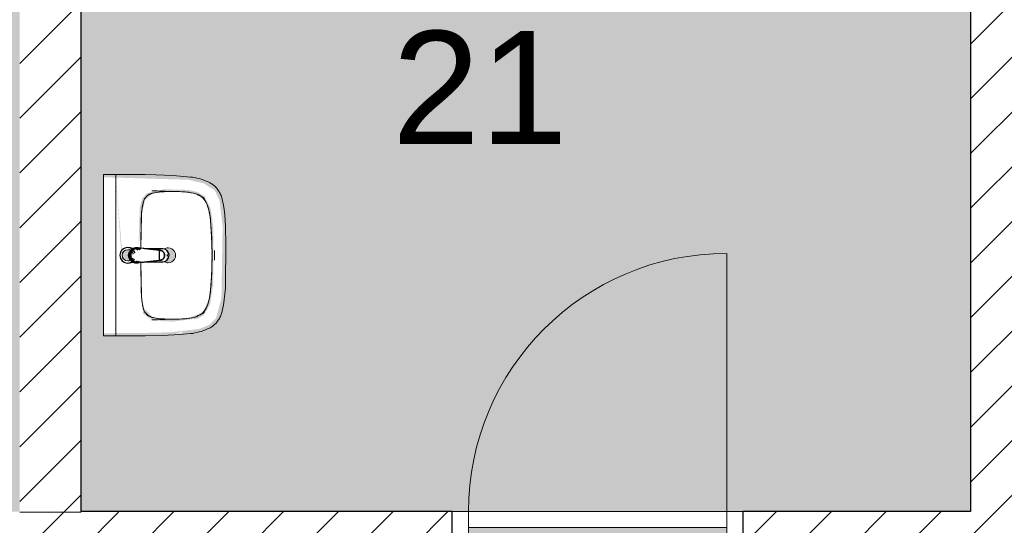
# Model space of a CAD drawing. Header units: millimetres. Extents: x 16156 to 109545, y -1019 to 113498.
# Tile 9 of 50: x 37029 to 40079, y 55284 to 56851. Entities that reach past the tile are written whole.
import ezdxf

# ---------------------------------------------------------------- set-up
doc = ezdxf.new("R2010")
doc.units = ezdxf.units.MM
for name, color, linetype, lineweight in [('A--A2__Ruwbouw', 8, 'Continuous', 15), ('A--AR9__AlgVoorz', 1, 'Continuous', 9), ('A--L$01A__Algemeen', 7, 'Continuous', 9), ('A--L22__Binnenwanden', 2, 'Continuous', 9), ('A--L3__Afbouw', 2, 'Continuous', 9), ('A--L74__VasteSanitaireVoorz', 1, 'Continuous', 9), ('A--LR9__AlgVoorz', 7, 'Continuous', 9), ('A--TR9__AlgVoorz', 1, 'Continuous', 13)]:
    doc.layers.add(name, color=color, linetype=linetype, lineweight=lineweight)
doc.styles.add('Arial', font='arial.ttf', dxfattribs={"height": 350})
pattern_1 = [(45, (0, 0), (-84.85281, 84.85281), [])]

# ---------------------------------------------------------------- blocks, each defined once
blk = doc.blocks.new('32_DO_WB_vo deur enkel2 - vo 2-2241153-DO-Begane grond - Nieuwe situatie - Brandcompartimentering')
at = {"layer": 'A--L$01A__Algemeen'}
blk.add_line((520, 105), (520, 905), dxfattribs=at)
blk.add_arc((520, 105), 800, 90, 180, dxfattribs=at)
at = {"layer": 'A--L3__Afbouw'}
for p, q in [((-280, 105), (-330, 105)), ((-330, 105), (-330, 5)), ((520, 105), (-280, 105)), ((-280, 105), (-280, 55)), ((-280, 5), (-280, 105)), ((520, 55), (520, 105)), ((570, 105), (520, 105)), ((520, 105), (520, 5)), ((570, 5), (570, 105)), ((-280, 55), (520, 55)), ((-330, 5), (-280, 5)), ((520, 5), (570, 5))]:
    blk.add_line(p, q, dxfattribs=at)
blk = doc.blocks.new('74_PF_wastafel 50x38_sphinx300_un - 74_PF_wastafel 50x38_sphinx300_un-1641938-DO-Begane grond - Nieuwe situatie - Brandcompartimentering')
at = {"layer": 'A--L74__VasteSanitaireVoorz'}
for p, q in [((242.8, 0), (247.2, 0)), ((247.2, 0), (250, 0)), ((-250, 0), (-250, -37.5)), ((-242, 0), (-250, 0)), ((-250, 0), (-247.2, 0)), ((-247.2, 0), (-242.8, 0)), ((242, 0), (-242, 0)), ((250, 0), (242, 0)), ((250, -37.5), (250, 0)), ((-250, -37.5), (-250, -129)), ((-250, -37.5), (-241, -37.5)), ((-250, -37.5), (-242, -37.5)), ((-242, -37.5), (242, -37.5)), ((242, -37.5), (250, -37.5)), ((250, -129), (250, -37.5)), ((-124.1, -117.2), (-20.7, -115.6)), ((21.7, -115.1), (124.1, -117.2))]:
    blk.add_line(p, q, dxfattribs=at)
at = {"layer": 'A--L74__VasteSanitaireVoorz', "lineweight": 25}
for p, q in [((-21, -99.7), (-23.8, -77.6)), ((23.8, -77.6), (21, -99.7)), ((-23, -98.5), (-23, -107.4)), ((-23, -98.5), (-21.6, -106)), ((-20, -98.6), (-23, -98.5)), ((-21.8, -114.8), (-15.5, -173.4)), ((-20.7, -113.1), (-21, -99.6)), ((-20.8, -101.2), (-20.6, -113)), ((15.5, -173.4), (21.8, -114.8)), ((23, -98.5), (20, -98.6)), ((21, -99.6), (20.6, -114.8)), ((20.6, -114.8), (20.8, -101.2)), ((23, -107.4), (23, -98.5)), ((-20.5, -126.4), (-19.8, -183.7)), ((19.7, -183.7), (20.4, -126.7)), ((-15.3, -173.4), (0, -173.4)), ((-15.2, -173.4), (15.2, -173.4)), ((0, -173.4), (15.3, -173.4))]:
    blk.add_line(p, q, dxfattribs=at)
at = {"layer": 'A--L74__VasteSanitaireVoorz', "flags": 128}
for points in [[(250, -37.5), (249.7, -37.5), (248.8, -37.5), (247.4, -37.5), (245.5, -37.5), (243.3, -37.5), (241, -37.5)], [(-167.2, -123.7), (-159.8, -121.9), (-152.4, -120.3), (-145, -119.1), (-137.5, -118.1), (-129.9, -117.5), (-124.1, -117.2)], [(124.1, -117.2), (131.7, -117.6), (139.2, -118.3), (146.7, -119.4), (154.2, -120.7), (161.6, -122.3), (167.2, -123.7)], [(-250, -129), (-248.9, -182.6), (-245.7, -236.1), (-242.7, -269.1)], [(-193, -153.2), (-192.7, -151.6), (-192.3, -150.1), (-191.8, -148.6), (-191.3, -147.1), (-190.7, -145.6), (-190.1, -144.1), (-189.4, -142.7), (-188.6, -141.3), (-187.8, -139.9), (-187, -138.6), (-186.1, -137.3), (-185.1, -136), (-184.1, -134.8), (-183, -133.6), (-181.9, -132.5), (-180.8, -131.4), (-179.6, -130.3), (-178.3, -129.3), (-177.1, -128.5)], [(177.1, -128.5), (178.4, -129.4), (179.6, -130.4), (180.8, -131.5), (182, -132.6), (183.1, -133.7), (184.2, -134.9), (185.2, -136.1), (186.1, -137.4), (187, -138.7), (187.9, -140), (188.7, -141.4), (189.4, -142.8), (190.1, -144.2), (190.8, -145.7), (191.3, -147.2), (191.9, -148.7), (192.3, -150.2), (192.7, -151.8), (193, -153.2)], [(242.7, -269.1), (247.2, -215.7), (249.6, -162.1), (250, -129)], [(-197.2, -187.1), (-196.5, -177.3), (-195.4, -167.6), (-193.9, -157.9), (-193, -153.2)], [(193, -153.2), (194.7, -162.8), (196, -172.5), (196.9, -182.3), (197.2, -187.1)], [(-197.2, -242.1), (-197.9, -221.1), (-197.7, -200.1), (-197.2, -187.1)], [(197.2, -187.1), (197.9, -208), (197.7, -229), (197.2, -242.1)], [(-191.5, -282.5), (-193.4, -273.3), (-195, -264.1), (-196.2, -254.8), (-197, -245.4), (-197.2, -242.1)], [(197.2, -242.1), (196.5, -251.4), (195.4, -260.7), (194, -270), (192.2, -279.2), (191.5, -282.5)], [(-242.7, -269.1), (-241.8, -276), (-240.7, -282.8), (-239.3, -289.5), (-237.6, -296.2), (-235.7, -302.8), (-233.4, -309.4), (-231, -315.8), (-228.3, -322.2), (-225.6, -327.8)], [(225.6, -327.8), (228.5, -321.6), (231.2, -315.2), (233.7, -308.8), (235.8, -302.2), (237.8, -295.6), (239.4, -288.9), (240.8, -282.1), (241.9, -275.3), (242.7, -269.1)], [(-157.2, -320.6), (-159.2, -319.8), (-161.1, -319), (-163.1, -318.1), (-164.9, -317.2), (-166.8, -316.1), (-168.6, -315), (-170.3, -313.9), (-172, -312.6), (-173.7, -311.3), (-175.3, -309.9), (-176.8, -308.5), (-178.3, -307), (-179.8, -305.4), (-181.1, -303.8), (-182.4, -302.1), (-183.6, -300.4), (-184.8, -298.6), (-185.9, -296.8), (-186.9, -295), (-187.8, -293.1), (-188.7, -291.1), (-189.5, -289.2), (-190.2, -287.2), (-190.8, -285.2), (-191.3, -283.1), (-191.5, -282.5)], [(191.5, -282.5), (191, -284.5), (190.4, -286.6), (189.7, -288.6), (188.9, -290.5), (188.1, -292.5), (187.2, -294.4), (186.2, -296.2), (185.1, -298.1), (184, -299.9), (182.8, -301.6), (181.5, -303.3), (180.2, -304.9), (178.8, -306.5), (177.3, -308), (175.8, -309.5), (174.2, -310.9), (172.6, -312.2), (170.9, -313.5), (169.1, -314.7), (167.3, -315.8), (165.5, -316.9), (163.6, -317.8), (161.7, -318.8), (159.8, -319.6), (157.8, -320.3), (157.2, -320.6)], [(-225.6, -327.8), (-224.3, -330.3), (-222.9, -332.7), (-221.5, -335), (-219.9, -337.3), (-218.3, -339.5), (-216.5, -341.6), (-214.7, -343.7), (-212.8, -345.7), (-210.8, -347.6), (-208.8, -349.5), (-206.8, -351.1)], [(-106.8, -331.3), (-115.2, -330.4), (-123.6, -329.1), (-131.9, -327.5), (-140.1, -325.6), (-148.3, -323.4), (-156.3, -320.8), (-157.2, -320.6)], [(106.8, -331.3), (57.9, -334.6), (8.9, -335.9), (-40, -335.3), (-89, -332.7), (-106.8, -331.3)], [(157.2, -320.6), (149.1, -323.2), (141, -325.4), (132.8, -327.4), (124.5, -329), (116.1, -330.2), (107.7, -331.2), (106.8, -331.3)], [(206.8, -351.1), (209, -349.3), (211, -347.5), (213, -345.5), (214.9, -343.5), (216.7, -341.5), (218.4, -339.3), (220, -337.1), (221.6, -334.8), (223.1, -332.5), (224.4, -330.1), (225.6, -327.8)], [(-206.8, -351.1), (-204.1, -353.1), (-201.4, -355.1), (-198.5, -356.9), (-195.6, -358.6), (-192.6, -360.2), (-189.6, -361.7), (-186.5, -363.1), (-183.3, -364.3), (-180.1, -365.4), (-176.9, -366.4), (-173.6, -367.3), (-172.1, -367.6)], [(172.1, -367.6), (175.4, -366.8), (178.6, -365.9), (181.9, -364.8), (185, -363.7), (188.2, -362.4), (191.2, -360.9), (194.2, -359.4), (197.2, -357.7), (200.1, -355.9), (202.9, -354), (205.6, -352), (206.8, -351.1)], [(-172.1, -367.6), (-154.6, -371.1), (-137, -373.8), (-119.3, -375.9), (-101.5, -377.2), (-90, -377.7)], [(-90, -377.7), (32.9, -378.8), (90, -377.7)], [(90, -377.7), (107.8, -376.8), (125.6, -375.2), (143.2, -372.9), (160.8, -369.9), (172.1, -367.6)]]:
    blk.add_lwpolyline(points, dxfattribs=at)
at = {"layer": 'A--L74__VasteSanitaireVoorz', "lineweight": 25, "flags": 128}
for points in [[(-21.7, -114.9), (-18.5, -144.2), (-15.2, -173.4)], [(-19.6, -103.8), (-19.3, -104.6), (-19, -105.3), (-18.6, -106.1)], [(15.2, -173.4), (18.5, -144.2), (21.7, -114.9)], [(17.5, -112.5), (21.6, -106), (23, -98.5)], [(17.7, -107.9), (18.1, -107.2), (18.5, -106.4), (18.8, -105.7), (19.1, -104.9), (19.4, -104.1), (19.6, -103.8)], [(-15.5, -173.4), (-15.5, -174.1), (-15.5, -174.7), (-15.4, -175.3), (-15.3, -175.9), (-15.2, -176.5), (-15.1, -177.1), (-14.9, -177.7), (-14.8, -178.3), (-14.5, -178.9), (-14.3, -179.5), (-14.1, -180.1), (-13.8, -180.6), (-13.5, -181.2), (-13.2, -181.7), (-12.8, -182.2), (-12.5, -182.7), (-12.1, -183.2), (-11.7, -183.7), (-11.3, -184.1), (-10.8, -184.6), (-10.4, -185), (-9.9, -185.4), (-9.4, -185.8), (-8.9, -186.2), (-8.4, -186.5), (-7.9, -186.8), (-7.3, -187.1), (-6.8, -187.4), (-6.2, -187.7), (-5.6, -187.9), (-5, -188.1), (-4.5, -188.3), (-3.9, -188.5), (-3.3, -188.6), (-2.6, -188.8), (-2, -188.8), (-1.4, -188.9), (-0.8, -189), (-0.2, -189), (0.5, -189), (1.1, -188.9), (1.7, -188.9), (2.3, -188.8), (2.9, -188.7), (3.5, -188.6), (4.1, -188.4), (4.7, -188.2), (5.3, -188), (5.9, -187.8), (6.5, -187.6), (7, -187.3), (7.6, -187), (8.1, -186.7), (8.6, -186.4), (9.1, -186), (9.6, -185.6), (10.1, -185.2), (10.6, -184.8), (11, -184.4), (11.5, -183.9), (11.9, -183.5), (12.3, -183), (12.6, -182.5), (13, -182), (13.3, -181.4), (13.6, -180.9), (13.9, -180.4), (14.2, -179.8), (14.4, -179.2), (14.6, -178.6), (14.8, -178.1), (15, -177.5), (15.2, -176.9), (15.3, -176.2), (15.4, -175.6), (15.5, -175), (15.5, -174.4), (15.5, -173.8), (15.5, -173.4)]]:
    blk.add_lwpolyline(points, dxfattribs=at)
at = {"layer": 'A--L74__VasteSanitaireVoorz', "lineweight": 25}
for start, end in [(0, 180), (180, 243.6372), (288, 0)]:
    blk.add_arc((0, -74.6), 24, start, end, dxfattribs=at)
at = {"layer": 'A--L74__VasteSanitaireVoorz'}
for centre, radius, start, end in [((0, -75), 17.5, 0, 180), ((0, -75), 17.5, 75, 105), ((0, -75), 17.5, 180, 240), ((0, -75), 17.5, 285, 0), ((0, -75), 17.5, 285, 300), ((-117.5, -306.2), 189.1, 92.0128, 105.2254), ((0, -3649.7), 3534.7, 90.3412, 92.0128), ((0, -3649.7), 3534.7, 87.9872, 89.6485), ((117.5, -306.2), 189.1, 74.7746, 87.9872), ((1090.6, -129), 1290.6, 180.891, 183), ((-154, -160.8), 39.8, 125.6177, 169.0021), ((-159, -153.8), 31.2, 105.2254, 125.6177), ((159, -153.8), 31.2, 54.3823, 74.7746), ((154, -160.8), 39.8, 10.9979, 54.3823), ((-1090.6, -129), 1290.6, 357, 359.109), ((47.1, -199.9), 244.6, 169.0021, 176.9979), ((-47.1, -199.9), 244.6, 3.0021, 10.9979), ((327.2, -214.6), 525.1, 176.9979, 183.0021), ((0, -200), 23, 150, 180), ((0, -200), 23, 180, 0), ((0, -200), 23, 360, 30), ((-327.2, -214.6), 525.1, 356.9979, 3.0021), ((36.8, -229.8), 234.3, 183.0021, 192.9979), ((-36.8, -229.8), 234.3, 347.0021, 356.9979), ((-140, -270.6), 52.8, 192.9979, 251.0021), ((-71, -251.1), 122.6, 198.2459, 206.4169), ((140, -270.6), 52.8, 288.9979, 347.0021), ((71, -251.1), 122.6, 333.5831, 341.7541), ((-163.9, -297.2), 18.9, 206.4169, 231.4261), ((-88.4, -120.6), 211.5, 251.0021, 264.9979), ((0, 889), 1224.9, 264.9979, 275.0021), ((88.4, -120.6), 211.5, 275.0021, 288.9979), ((163.9, -297.2), 18.9, 308.5739, 333.5831), ((0, 2695.4), 3038.4, 269.7219, 270.2781)]:
    blk.add_arc(centre, radius, start, end, dxfattribs=at)
at = {"layer": 'A--L74__VasteSanitaireVoorz', "lineweight": 25}
for centre, major_axis, ratio, start_param, end_param in [((0, -97.9), (20.5, 0), 0.967332, 1.570796, 3.665191), ((0, -99.6), (20.1, 0), 0.870402, 1.570796, 3.08442), ((0, -97.9), (20.5, 0), 0.967332, 5.759587, 7.853982), ((0, -99.6), (20.1, 0), 0.870402, 0.057173, 1.570796), ((0, -98.5), (20, 0), 0.97026, 3.144451, 3.592433), ((0, -98.5), (20, 0), 0.97026, 5.832345, 6.280327), ((0, -183.7), (19.7, 0), 0.967332, 3.141593, 6.283185), ((0, -186.6), (11.5, 0), 0.973197, 4.45059, 4.974188)]:
    blk.add_ellipse(centre, major_axis=major_axis, ratio=ratio, start_param=start_param, end_param=end_param, dxfattribs=at)
for points, knots in [([(23, -98.5), (23, -95.5), (21.9, -91.3), (18.8, -86.9), (16.7, -84.7), (14.8, -83.2), (12.8, -81.9), (10, -80.4), (5.9, -79.1), (1.9, -78.5), (-1.5, -78.6), (-4.5, -78.9), (-7.9, -79.7), (-11.6, -81.1), (-14.8, -83.2), (-17.7, -85.6), (-20, -88.5), (-21.7, -91.7), (-22.7, -95), (-23, -97.3), (-23, -98.5)], [-1, -1, -1, -1, -0.861111, -0.791667, -0.756944, -0.722222, -0.6875, -0.652778, -0.583333, -0.513889, -0.479167, -0.444444, -0.388889, -0.333333, -0.277778, -0.222222, -0.166667, -0.111111, -0.055556, 0, 0, 0, 0]), ([(-23, -107.4), (-23, -104), (-21.9, -99.2), (-18.8, -94), (-16.6, -91.6), (-14.8, -89.9), (-12.8, -88.3), (-9.9, -86.7), (-5.9, -85.2), (-1.9, -84.5), (1.5, -84.6), (4.5, -84.9), (7.9, -85.8), (11.5, -87.5), (14.8, -89.8), (17.7, -92.6), (20, -95.9), (21.7, -99.6), (22.7, -103.3), (23, -106), (23, -107.4)], [-1, -1, -1, -1, -0.861111, -0.791667, -0.756944, -0.722222, -0.6875, -0.652778, -0.583333, -0.513889, -0.479167, -0.444444, -0.388889, -0.333333, -0.277778, -0.222222, -0.166667, -0.111111, -0.055556, 0, 0, 0, 0]), ([(-21.2, -97.3), (-21.1, -94.2), (-20.1, -90), (-17.2, -85.6), (-15.2, -83.5), (-13.5, -82), (-11.6, -80.7), (-9, -79.3), (-5.4, -78), (-1.7, -77.4), (1.4, -77.5), (4.1, -77.7), (7.2, -78.5), (10.5, -80), (13.5, -81.9), (16.1, -84.3), (18.3, -87.2), (19.9, -90.4), (20.9, -93.7), (21.1, -96), (21.2, -97.3)], [-1, -1, -1, -1, -0.861111, -0.791667, -0.756944, -0.722222, -0.6875, -0.652778, -0.583333, -0.513889, -0.479167, -0.444444, -0.388889, -0.333333, -0.277778, -0.222222, -0.166667, -0.111111, -0.055556, 0, 0, 0, 0]), ([(-18.6, -103.3), (-18.7, -103.1), (-19.1, -102.7), (-19.5, -102.1), (-19.8, -101.5), (-20.1, -101), (-20.4, -100.5), (-20.6, -100), (-20.8, -99.6), (-20.9, -99.5)], [0.7142857, 0.7142857, 0.7142857, 0.7142857, 0.75, 0.7857143, 0.8214286, 0.8571429, 0.8928571, 0.9285714, 1, 1, 1, 1]), ([(20.8, -99.5), (20.8, -99.7), (20.6, -100), (20.4, -100.5), (20.1, -101), (19.8, -101.5), (19.5, -102.1), (19.1, -102.7), (18.8, -103.1), (18.5, -103.5), (18.1, -104), (17.4, -104.7), (16.7, -105.3), (16.3, -105.7)], [0, 0, 0, 0, 0.0714286, 0.1071429, 0.1428571, 0.1785714, 0.2142857, 0.25, 0.2678571, 0.2857143, 0.3214286, 0.3571429, 0.4285714, 0.4285714, 0.4285714, 0.4285714]), ([(15.3, -173.4), (15.3, -175.8), (14.6, -179), (12.6, -182.5), (11.1, -184.1), (9.9, -185.3), (8.5, -186.3), (6.7, -187.5), (4, -188.5), (0.7, -189), (-2.5, -188.8), (-5.3, -188), (-7.7, -186.9), (-9.9, -185.3), (-11.8, -183.4), (-13.4, -181.2), (-14.5, -178.7), (-15.1, -176.2), (-15.3, -174.4), (-15.3, -173.4)], [-1, -1, -1, -1, -0.861111, -0.791667, -0.756944, -0.722222, -0.6875, -0.652778, -0.583333, -0.513889, -0.444444, -0.388889, -0.333333, -0.277778, -0.222222, -0.166667, -0.111111, -0.055556, 0, 0, 0, 0])]:
    blk.add_open_spline(points, degree=3, knots=knots, dxfattribs=at)
for points in [[(-21.7, -114.9), (-22.2, -113.7), (-22.8, -111.2), (-23, -108.7), (-23, -107.4)], [(-20.8, -101.2), (-20.9, -100.5), (-21.1, -99.2), (-21.2, -97.9), (-21.2, -97.3)], [(-20.9, -99.5), (-21, -99.3), (-21, -99.4), (-20.9, -100.4), (-20.8, -101.2)], [(21.2, -97.3), (21.2, -97.9), (21.1, -99.2), (20.9, -100.5), (20.8, -101.2)], [(20.8, -101.2), (20.9, -100.5), (21, -99.5), (21, -99.3), (20.8, -99.5)], [(23, -107.4), (23, -108.7), (22.8, -111.2), (22.2, -113.7), (21.7, -114.9)]]:
    blk.add_open_spline(points, degree=3, dxfattribs=at)
at = {"layer": 'A--L74__VasteSanitaireVoorz'}
for points in [[(76, -115.8), (76, -115.8), (75.5, -115.8), (73.6, -115.8), (70.6, -115.7), (66.9, -115.6), (63.1, -115.6), (59.4, -115.5), (56.4, -115.5), (54.5, -115.4), (54, -115.4), (54, -115.4)], [(54, -115.4), (54, -115.4), (54.5, -115.4), (56.4, -115.5), (59.4, -115.5), (63.1, -115.6), (66.9, -115.6), (70.6, -115.7), (73.6, -115.8), (75.5, -115.8), (76, -115.8), (76, -115.8)]]:
    blk.add_open_spline(points, degree=3, dxfattribs=at)

msp = doc.modelspace()

# ---------------------------------------------------------------- hatches: boundary and pattern name
at = {"layer": 'A--A2__Ruwbouw', "lineweight": 9}
h = msp.add_hatch(dxfattribs=at)
h.set_pattern_fill('FP_1', color=256, angle=45, style=0, pattern_type=2)
h.set_pattern_definition(pattern_1)
h.paths.add_polyline_path([(37029.3, 55324.4), (37219.3, 55326.4), (37219.3, 58111.4), (37029.3, 58111.4), (37029.3, 55497.8)])
h.paths.add_polyline_path([(37029.3, 58211.4), (37219.3, 58211.4), (37219.3, 59131.4), (37029.3, 59131.4), (37029.3, 58341)])
h = msp.add_hatch(dxfattribs=at)
h.set_pattern_fill('FP_1', color=256, angle=45, style=0, pattern_type=2)
h.set_pattern_definition(pattern_1)
h.paths.add_polyline_path([(40184.3, 55326.4), (40184.3, 59131.4), (39974.3, 59131.4), (39974.3, 55326.4)])
h = msp.add_hatch(dxfattribs=at)
h.set_pattern_fill('FP_1', color=256, angle=45, style=0, pattern_type=2)
h.set_pattern_definition(pattern_1)
h.paths.add_polyline_path([(32574.3, 55114.4), (37219.3, 55116.4), (37219.3, 55324.4), (32574.3, 55324.4)])
h = msp.add_hatch(dxfattribs=at)
h.set_pattern_fill('FP_1', color=256, angle=45, style=0, pattern_type=2)
h.set_pattern_definition(pattern_1)
h.paths.add_polyline_path([(44053.3, 55116.4), (44634.3, 55116.4), (44634.3, 55326.4), (43785.8, 55326.4), (43785.8, 55116.4), (43843.3, 55116.4)])
h.paths.add_polyline_path([(37219.3, 55116.4), (38369.3, 55116.4), (38369.3, 55326.4), (37219.3, 55324.4)])
h.paths.add_polyline_path([(40448.3, 55116.4), (40448.3, 55326.4), (39269.3, 55326.4), (39269.3, 55116.4), (40439.5, 55116.4)])
h.paths.add_polyline_path([(42885.8, 55116.4), (42885.8, 55326.4), (41348.3, 55326.4), (41348.3, 55116.4), (42307.5, 55116.4)])
at = {"layer": 'A--AR9__AlgVoorz'}
msp.add_hatch(color=254, dxfattribs=at).paths.add_polyline_path([(36972, 55324.4), (37029.3, 55326.4), (37029.3, 59131.4), (32574.3, 59131.4), (32574.3, 58405.4), (32524.3, 58405.4), (32524.3, 56705.4), (32574.3, 56705.4), (32574.3, 55324.4), (36703.6, 55324.4)])
h = msp.add_hatch(color=254, dxfattribs=at)
h.paths.add_polyline_path([(39219.3, 55221.4), (39219.3, 55226.4), (39219.3, 55276.4), (38419.3, 55276.4), (38419.3, 55226.4), (38571.6, 55221.4)])
h.paths.add_polyline_path([(37256.7, 57370.4), (37275.7, 57117.1), (37281.9, 57117.1), (37298.8, 57112.5), (37306.6, 57124), (37308.8, 57129.4), (37316.3, 57135.9), (37289.7, 57146.3), (37276.7, 57141.8), (37261.9, 57310.9)])
h.paths.add_polyline_path([(37219.3, 55326.4), (39974.3, 55326.4), (39974.3, 58111.4), (37219.3, 58111.4), (37219.3, 57371.4), (37482.7, 57363.5), (37530.2, 57352), (37563.3, 57330.7), (37578.1, 57299.6), (37588.2, 57203.7), (37584.2, 56995.6), (37572.5, 56942.9), (37554.1, 56919), (37516, 56901.3), (37433.8, 56891.5), (37329, 56888.4), (37219.3, 56887.4), (37219.3, 55410.2)])
h.paths.add_polyline_path([(37511, 55877.2), (37531.7, 55883.6), (37531.3, 55879.4)])
h.paths.add_polyline_path([(37326.7, 56361.4), (37345.7, 56108.1), (37351.9, 56108.1), (37368.8, 56103.5), (37376.6, 56115), (37378.8, 56120.4), (37386.3, 56126.9), (37359.7, 56137.3), (37346.7, 56132.8), (37327.7, 56350.8)])
h.paths.add_polyline_path([(37326.7, 55878.4), (37289.3, 55878.4), (37289.3, 56362.4), (37552.7, 56354.5), (37600.2, 56343), (37633.3, 56321.7), (37648.1, 56290.6), (37657.9, 56210.2), (37654.2, 55986.6), (37637.6, 55926.1), (37616.7, 55905.2), (37586, 55892.3), (37495.2, 55881.8), (37399, 55879.4), (37326.7, 55879.4)])
h.paths.add_polyline_path([(37503.8, 55915.1), (37581.4, 55924.6), (37600.2, 55935.6), (37619.3, 55969.4), (37628.8, 56030.7), (37628.8, 56210.2), (37620.5, 56267), (37603.1, 56302), (37581.4, 56316.3), (37552.7, 56323.1), (37475.9, 56325.1), (37423.3, 56313), (37408.1, 56296), (37401.1, 56267.4), (37397.1, 56140.1), (37406.5, 56244.6), (37418.2, 56292.2), (37442.5, 56313.5), (37503.8, 56318.3), (37571.7, 56311.9), (37601.3, 56293.2), (37616.7, 56252.8), (37621.3, 56208.9), (37622.8, 56066.5), (37616.7, 55988.1), (37596.6, 55944.7), (37551.6, 55925.2), (37476.3, 55923.3), (37442.5, 55927.4), (37411.6, 55959.7), (37406.5, 55996.3), (37411.8, 55938.7), (37438.7, 55920.8), (37475.9, 55915.8), (37495.2, 55915.3)])
h.paths.add_polyline_path([(37489.3, 56097.4), (37505.5, 56104.2), (37512.3, 56120.4), (37505.5, 56136.7), (37489.3, 56143.4), (37483.3, 56135.7), (37486.4, 56134.4), (37483.3, 56105.1), (37483.3, 56098.2)])
h.paths.add_polyline_path([(37433.8, 56924.1), (37511.4, 56933.6), (37530.2, 56944.6), (37549.3, 56978.4), (37558.8, 57039.7), (37558.8, 57219.2), (37550.5, 57276), (37533.1, 57311), (37511.4, 57325.3), (37482.7, 57332.1), (37404.1, 57333.9), (37353.3, 57322), (37338.1, 57305), (37331.1, 57276.4), (37327.1, 57149.1), (37336.5, 57253.6), (37348.2, 57301.2), (37372.5, 57322.5), (37433.8, 57327.3), (37501.7, 57320.9), (37531.3, 57302.2), (37546.7, 57261.8), (37551.9, 57203.7), (37554.2, 57107.2), (37546.7, 56997.1), (37526.6, 56953.7), (37481.6, 56934.2), (37403, 56932.6), (37372.5, 56936.4), (37341.6, 56968.7), (37336.3, 57016.8), (37341.8, 56947.7), (37363.5, 56931.6), (37405.9, 56924.8), (37425.2, 56924.3)])
h.paths.add_polyline_path([(37419.3, 57106.4), (37435.5, 57113.2), (37442.3, 57129.4), (37435.5, 57145.7), (37419.3, 57152.4), (37413.3, 57144.7), (37416.4, 57143.4), (37413.3, 57114.1), (37413.3, 57107.2)])

# ---------------------------------------------------------------- linework, layer by layer
at = {"layer": 'A--L22__Binnenwanden', "lineweight": 30}
for p, q in [((37219.3, 55326.4), (37219.3, 58111.4)), ((39974.3, 58111.4), (39974.3, 55326.4)), ((38369.3, 55326.4), (37219.3, 55326.4)), ((38369.3, 55116.4), (38369.3, 55326.4)), ((39974.3, 55326.4), (39269.3, 55326.4)), ((39269.3, 55326.4), (39269.3, 55116.4))]:
    msp.add_line(p, q, dxfattribs=at)
at = {"layer": 'A--L22__Binnenwanden', "lineweight": 15}
msp.add_line((37219.3, 55324.4), (37029.3, 55324.4), dxfattribs=at)
at = {"layer": 'A--LR9__AlgVoorz', "flags": 128}
msp.add_lwpolyline([(37219.3, 55326.4), (39974.3, 55326.4), (39974.3, 58111.4), (38604.3, 58111.4), (37219.3, 58111.4)], close=True, dxfattribs=at)

# ---------------------------------------------------------------- block references
at = {"layer": 'A--L3__Afbouw'}
msp.add_blockref('32_DO_WB_vo deur enkel2 - vo 2-2241153-DO-Begane grond - Nieuwe situatie - Brandcompartimentering', (38699.3, 55221.4), dxfattribs=at)
at = {"layer": 'A--L74__VasteSanitaireVoorz', "rotation": 89.99999999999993}
msp.add_blockref('74_PF_wastafel 50x38_sphinx300_un - 74_PF_wastafel 50x38_sphinx300_un-1641938-DO-Begane grond - Nieuwe situatie - Brandcompartimentering', (37289.3, 56120.4), dxfattribs=at)

# ---------------------------------------------------------------- texts
at = {"layer": 'A--TR9__AlgVoorz', "insert": (38183, 56815.8), "char_height": 350, "width": 673.417, "attachment_point": 1, "style": 'Arial'}
msp.add_mtext('21', dxfattribs=at)

doc.saveas('drawing.dxf')
